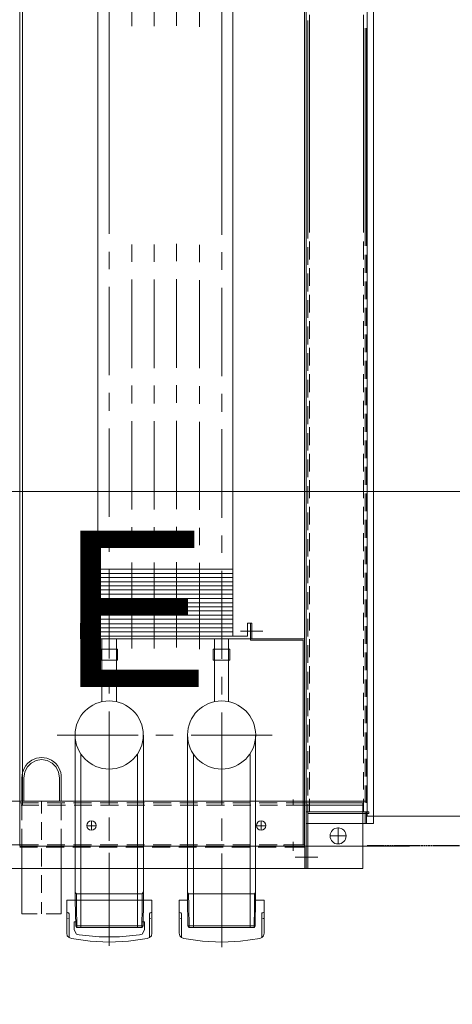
# Model space of a CAD drawing. Header units: millimetres. Extents: x -1435 to 74790, y -2508 to 13830.
# Tile 40 of 95: x 15456 to 15733, y 4392 to 5022. Entities that reach past the tile are written whole.
import ezdxf
from ezdxf.enums import TextEntityAlignment as Align

# ---------------------------------------------------------------- set-up
doc = ezdxf.new("R2010")
doc.units = ezdxf.units.MM
doc.linetypes.add('DASHED', pattern=[0.75, 0.5, -0.25])
for name, color, linetype, lineweight, true_color in [('A-CEILING-01', 7, 'Continuous', 5, 0xd56ca8), ('A-CEILING-05', 7, 'Continuous', 5, 0x139b48), ('ACMV-RA-DUCT', 1, 'Continuous', 20, 0xff0000), ('M-MEP-ELLG-LIGHT', 5, 'Continuous', 15, 0x0000ff)]:
    doc.layers.add(name, color=color, linetype=linetype, lineweight=lineweight, true_color=true_color)
doc.layers.add('A-LIGHT', color=1, linetype='Continuous', lineweight=5)
for name, color, linetype, true_color in [('ACMV-DUCT-THERMAL-EXT-INS', 9, 'DASHED', 0x808080), ('ACMV-EQP-CHW', 30, 'Continuous', 0xff7f00), ('RCP LAYOUT', 9, 'Continuous', 0x808080)]:
    doc.layers.add(name, color=color, linetype=linetype, true_color=true_color)
doc.layers.add('ACMV-SA-DUCT-TAG', color=7, linetype='Continuous')
doc.styles.add('Romans', font='Romans.shx')
doc.styles.get("Standard").update_dxf_attribs({"font": 'arial.ttf'})
doc.dimstyles.new('100_Romans_Dot', dxfattribs={"dimtxt": 100, "dimasz": 100, "dimexe": 50, "dimexo": 50, "dimgap": 50, "dimtad": 1, "dimdec": 0, "dimzin": 0, "dimdsep": 46, "dimtxsty": 'Romans', "dimblk": 'DOT', "dimcen": 0.09, "dimclrd": 256, "dimclre": 256, "dimadec": 0, "dimazin": 0, "dimtfac": 1, "dimtdec": 0, "dimtofl": 0, "dimtmove": 0, "dimatfit": 3, "dimldrblk": 'DOT', "dimfxl": 1, "dimtolj": 1, "dimtzin": 0, "dimarcsym": 0})

# ---------------------------------------------------------------- blocks, each defined once
blk = doc.blocks.new('LIGHT-600X600MM')
at = {"color": 0}
blk.add_line((300, 0), (-300, 0), dxfattribs=at)
blk.add_lwpolyline([(-300, 300), (-300, -300), (300, -300), (300, 300)], close=True, dxfattribs=at)
for points in [[(-165, 160), (-165, 140, 0.414214), (-135, 110), (135, 110, 0.414214), (165, 140), (165, 160, 0.414214), (135, 190), (-135, 190, 0.414214)], [(-150, 160), (-150, 140, 0.414214), (-135, 125), (135, 125, 0.414214), (150, 140), (150, 160, 0.414214), (135, 175), (-135, 175, 0.414214)], [(-165, -160), (-165, -140, -0.414214), (-135, -110), (135, -110, -0.414214), (165, -140), (165, -160, -0.414214), (135, -190), (-135, -190, -0.414214)], [(-150, -160), (-150, -140, -0.414214), (-135, -125), (135, -125, -0.414214), (150, -140), (150, -160, -0.414214), (135, -175), (-135, -175, -0.414214)]]:
    blk.add_lwpolyline(points, format="xyb", close=True, dxfattribs=at)
blk.add_attdef('E', text='', height=100).set_placement((400, 250), align=Align.MIDDLE_CENTER)
blk = doc.blocks.new('A$C98a85b24')
at = {"layer": 'M-MEP-ELLG-LIGHT', "color": 8, "true_color": 0x808080}
ref = blk.add_blockref('LIGHT-600X600MM', (10939.99, 4419.96), dxfattribs=at)
ref.add_attrib('E', 'E', dxfattribs={"layer": '0', "color": 0, "height": 100}).set_placement((11339.99, 4644.96), align=Align.MIDDLE_CENTER)
blk = doc.blocks.new('A$C256bf26b')
at = {"layer": 'A-CEILING-01', "true_color": 0x808080}
h = blk.add_hatch(dxfattribs=at)
h.set_pattern_fill('ANSI37', color=8, scale=2000)
h.set_pattern_definition([(45, (0, 0), (-176.7767, 176.7767), []), (135, (0, 0), (-176.7767, -176.7767), [])])
edge = h.paths.add_edge_path()
edge.add_line((17350, 13380), (12020, 13380))
edge.add_line((12020, 13380), (12020, 13280))
edge.add_line((12020, 13280), (11820, 13280))
edge.add_line((11820, 13280), (11820, 13380))
edge.add_line((11820, 13380), (6090, 13380))
edge.add_line((6090, 13380), (6090, 13280))
edge.add_line((6090, 13280), (5890, 13280))
edge.add_line((5890, 13280), (5890, 13380))
edge.add_line((5890, 13380), (350, 13380))
edge.add_line((350, 13380), (200, 13380))
edge.add_line((200, 13380), (200, 4520))
edge.add_line((200, 4520), (650, 4520))
edge.add_line((650, 4520), (650, 4220))
edge.add_line((650, 4220), (200, 4220))
edge.add_line((200, 4220), (200, 3270))
edge.add_line((200, 3270), (3945, 3270))
edge.add_line((3945, 3270), (3945, 3920))
edge.add_line((3945, 3920), (6135, 3920))
edge.add_line((6135, 3920), (6135, 3270))
edge.add_line((6135, 3270), (9805, 3270))
edge.add_line((9805, 3270), (9805, 3070))
edge.add_line((9805, 3070), (10125.7, 3070))
edge.add_line((10125.7, 3070), (10125.7, 3423))
edge.add_line((10125.7, 3423), (11242.06, 4539.36))
edge.add_line((11242.06, 4539.36), (10770.13, 5011.3))
edge.add_line((10770.13, 5011.3), (11904.42, 6145.58))
edge.add_line((11904.42, 6145.58), (14298.83, 8540))
edge.add_line((14298.83, 8540), (14450, 8540))
edge.add_line((14450, 8540), (14450, 9620))
edge.add_line((14450, 9620), (14450, 12330))
edge.add_arc((15200, 12330), 750, 90, 180, ccw=False)
edge.add_line((15200, 13080), (17350, 13080))
edge.add_line((17350, 13080), (17350, 13380))
h.paths.add_polyline_path([(5890.13, 11294.23), (6090.12, 11294.23), (6090.12, 11094.22), (5890.13, 11094.22)], flags=16)
h.paths.add_polyline_path([(5890.13, 9330), (6090.12, 9330), (6090.12, 9129.99), (5890.13, 9129.99)], flags=16)
h.paths.add_polyline_path([(5890, 8418.41), (6090, 8418.41), (6090, 8218.41), (5890, 8218.41)], flags=16)
h.paths.add_polyline_path([(5890, 6030), (6090, 6030), (6090, 5829.99), (5890, 5829.99)], flags=16)
h.paths.add_polyline_path([(11820, 8418.41), (12020, 8418.41), (12020, 8218.41), (11820, 8218.41)], flags=16)
h.paths.add_polyline_path([(11820, 9330), (12020, 9330), (12020, 9129.99), (11820, 9129.99)], flags=16)
h.paths.add_polyline_path([(11820.13, 11294.23), (12020.12, 11294.23), (12020.12, 11094.22), (11820.13, 11094.22)], flags=16)
at = {"layer": 'A-CEILING-05', "color": 8, "linetype": 'Continuous', "true_color": 0x808080}
blk.add_line((14590, 4720), (17230, 4720), dxfattribs=at)
at = {"layer": 'A-LIGHT', "color": 8, "true_color": 0x808080}
blk.add_blockref('A$C98a85b24', (4190, 0), dxfattribs=at)
blk = doc.blocks.new('AHU-7.5TR-CARRIER')
at = {"layer": 'ACMV-EQP-CHW', "lineweight": 15}
for points in [[(704.92, -38.62), (704.92, 27.49)], [(-760.75, -37.74), (-725.34, -37.74), (-725.34, 1.46), (-724.47, 1.46), (-724.47, -38.62), (690.29, -38.62)], [(690.29, 4.39), (-731.78, 4.39), (-731.78, -38.62)], [(181.22, 0), (320.52, 0)], [(326.37, 0), (337.78, 0)], [(343.34, 0), (354.74, 0)], [(360.31, 0), (371.73, 0)], [(377.28, 0), (388.68, 0)], [(394.24, 0), (405.65, 0)], [(411.21, 0), (422.62, 0)], [(428.18, 0), (439.59, 0)], [(445.14, 0), (456.55, 0)], [(462.11, 0), (473.52, 0)], [(479.08, 0), (490.49, 0)], [(496.04, 0), (507.46, 0)], [(513.02, 0), (524.41, 0)], [(529.98, 0), (541.39, 0)], [(546.95, 0), (558.35, 0)], [(563.92, 0), (575.32, 0)], [(580.89, 0), (592.29, 0)], [(598.13, 0), (609.26, 0)], [(615.11, 0), (626.22, 0)], [(632.07, 0), (643.19, 0)], [(649.04, 0), (660.16, 0)], [(666.01, 0), (677.13, 0)], [(682.97, -38.62), (682.97, 1.46)], [(682.97, 1.46), (683.85, 1.46), (683.85, -37.74)], [(682.97, 0), (690.29, 0)], [(690.29, -38.62), (690.29, 4.39)], [(-717.74, -237.83), (675.96, -237.83), (675.96, 0)], [(172.74, -2.05), (312.04, -2.05)], [(181.22, -0.88), (320.52, -0.88)], [(317.89, -2.05), (329.3, -2.05)], [(326.37, -0.88), (337.78, -0.88)], [(334.86, -2.05), (346.27, -2.05)], [(343.34, -0.88), (354.74, -0.88)], [(351.83, -2.05), (363.24, -2.05)], [(360.31, -0.88), (371.73, -0.88)], [(368.79, -2.05), (380.2, -2.05)], [(377.28, -0.88), (388.68, -0.88)], [(385.76, -2.05), (397.16, -2.05)], [(394.24, -0.88), (405.65, -0.88)], [(402.73, -2.05), (414.15, -2.05)], [(411.21, -0.88), (422.62, -0.88)], [(419.7, -2.05), (431.1, -2.05)], [(428.18, -0.88), (439.59, -0.88)], [(436.66, -2.05), (448.07, -2.05)], [(445.14, -0.88), (456.55, -0.88)], [(453.62, -2.05), (465.04, -2.05)], [(462.11, -0.88), (473.52, -0.88)], [(470.6, -2.05), (481.99, -2.05)], [(479.08, -0.88), (490.49, -0.88)], [(487.56, -2.05), (498.97, -2.05)], [(496.04, -0.88), (507.46, -0.88)], [(504.53, -2.05), (515.94, -2.05)], [(513.02, -0.88), (524.41, -0.88)], [(521.5, -2.05), (532.9, -2.05)], [(529.98, -0.88), (541.39, -0.88)], [(538.46, -2.05), (549.87, -2.05)], [(546.95, -0.88), (558.35, -0.88)], [(555.43, -2.05), (566.84, -2.05)], [(563.92, -0.88), (575.32, -0.88)], [(572.4, -2.05), (583.8, -2.05)], [(580.89, -0.88), (592.29, -0.88)], [(589.66, -2.05), (600.76, -2.05)], [(598.13, -0.88), (609.26, -0.88)], [(606.62, -2.05), (617.73, -2.05)], [(615.11, -0.88), (626.22, -0.88)], [(623.59, -2.05), (634.71, -2.05)], [(632.07, -0.88), (643.19, -0.88)], [(640.55, -2.05), (651.67, -2.05)], [(649.04, -0.88), (660.16, -0.88)], [(657.53, -2.05), (668.64, -2.05)], [(666.01, -0.88), (677.13, -0.88)], [(674.49, -2.05), (682.97, -2.05)], [(719.25, -2.34), (677.13, -2.34)], [(677.13, -51.49), (677.13, -2.34)], [(678.59, -38.62), (678.59, -2.34)], [(682.97, -0.88), (690.29, -0.88)], [(719.25, -701.21), (719.25, -2.34)], [(703.45, -18.13), (692.92, -18.13)], [(698.18, -23.4), (698.18, -12.87)], [(711.93, -45.64), (711.93, -31.3)], [(172.74, -36.57), (312.04, -36.57)], [(176.24, -37.74), (315.84, -37.74)], [(317.89, -36.57), (329.3, -36.57)], [(321.4, -37.74), (332.81, -37.74)], [(334.86, -36.57), (346.27, -36.57)], [(338.37, -37.74), (349.77, -37.74)], [(351.83, -36.57), (363.24, -36.57)], [(355.33, -37.74), (366.74, -37.74)], [(368.79, -36.57), (380.2, -36.57)], [(372.3, -37.74), (383.71, -37.74)], [(385.76, -36.57), (397.16, -36.57)], [(389.27, -37.74), (400.68, -37.74)], [(402.73, -36.57), (414.15, -36.57)], [(406.24, -37.74), (417.64, -37.74)], [(419.7, -36.57), (431.1, -36.57)], [(423.2, -37.74), (434.62, -37.74)], [(436.66, -36.57), (448.07, -36.57)], [(440.45, -37.74), (451.59, -37.74)], [(453.62, -36.57), (465.04, -36.57)], [(457.43, -37.74), (468.55, -37.74)], [(470.6, -36.57), (481.99, -36.57)], [(474.4, -37.74), (485.52, -37.74)], [(487.56, -36.57), (498.97, -36.57)], [(491.36, -37.74), (502.48, -37.74)], [(504.53, -36.57), (515.94, -36.57)], [(508.33, -37.74), (519.45, -37.74)], [(521.5, -36.57), (532.9, -36.57)], [(525.3, -37.74), (536.41, -37.74)], [(538.46, -36.57), (549.87, -36.57)], [(542.26, -37.74), (553.38, -37.74)], [(555.43, -36.57), (566.83, -36.57)], [(559.24, -37.74), (570.64, -37.74)], [(572.4, -36.57), (583.8, -36.57)], [(576.19, -37.74), (587.6, -37.74)], [(589.65, -36.57), (600.77, -36.57)], [(593.17, -37.74), (604.57, -37.74)], [(606.62, -36.57), (617.73, -36.57)], [(610.13, -37.74), (621.54, -37.74)], [(623.59, -36.57), (634.71, -36.57)], [(627.1, -37.74), (638.51, -37.74)], [(640.55, -36.57), (651.67, -36.57)], [(644.07, -37.74), (655.48, -37.74)], [(657.53, -36.57), (668.64, -36.57)], [(661.03, -37.74), (672.44, -37.74)], [(674.49, -36.57), (682.97, -36.57)], [(678, -37.74), (690.29, -37.74)], [(719.25, -37.74), (683.85, -37.74)], [(-746.41, -39.78), (704.92, -39.78)], [(-718.91, -222.03), (704.92, -222.03), (704.92, -38.61)], [(572.1, -73.42), (572.1, -39.78)], [(572.98, -40.66), (572.98, -74.3), (572.98, -71.38)], [(572.98, -40.66), (704.03, -40.66)], [(678.59, -51.49), (678.59, -38.62)], [(719.25, -38.62), (682.97, -38.62)], [(704.04, -51.49), (704.04, -39.78)], [(704.04, -52.95), (704.04, -40.66)], [(705.5, -52.36), (705.5, -39.49)], [(719.25, -39.49), (705.5, -39.49)], [(678.59, -47.1), (675.07, -47.1)], [(707.84, -47.1), (701.98, -47.1)], [(704.91, -52.95), (704.04, -52.95)], [(633.83, -60.55), (633.83, -112.33)], [(677.13, -68.74), (677.13, -57.33)], [(678.59, -68.45), (678.59, -57.04)], [(704.04, -68.74), (704.04, -57.33)], [(705.5, -69.33), (705.5, -57.92)], [(567.13, -80.74), (567.13, -66.4)], [(694.67, -67.57), (688.83, -67.57)], [(691.76, -70.49), (691.76, -64.36)], [(746.75, -65.53), (739.43, -65.53), (739.43, -71.08)], [(746.75, -65.53), (760.5, -65.53)], [(746.75, -65.53), (747.33, -65.82), (747.63, -66.4), (747.63, -66.99), (748.21, -66.99)], [(748.21, -66.99), (763.42, -66.99)], [(751.13, -66.4), (751.13, -66.11)], [(764.01, -68.45), (763.42, -66.99), (762.25, -66.11), (760.5, -65.53)], [(764.01, -117.01), (765.76, -105.02), (766.34, -92.73), (765.76, -80.74), (764.01, -68.45)], [(563.04, -74.31), (562.15, -74.31), (562.15, -73.42), (572.1, -73.42)], [(572.1, -74.3), (572.1, -183.13), (562.15, -183.13)], [(570.36, -76.35), (562.15, -76.35), (562.15, -74.3), (572.1, -74.3)], [(563.04, -74.3), (572.98, -74.3)], [(572.1, -74.31), (572.1, -73.42)], [(633.83, -71.08), (738.85, -71.08)], [(646.12, -74.6), (756.98, -74.6)], [(677.13, -85.71), (677.13, -74.3)], [(678.59, -85.42), (678.59, -74.01)], [(704.04, -85.71), (704.04, -74.3)], [(705.5, -86.3), (705.5, -74.89)], [(734.17, -71.08), (735.34, -71.67), (743.24, -71.67)], [(735.34, -71.67), (735.34, -114.08)], [(755.81, -71.38), (738.85, -71.08)], [(756.98, -71.96), (755.82, -71.38), (755.82, -114.39), (738.85, -114.68)], [(756.98, -71.96), (743.24, -71.67)], [(756.98, -71.96), (756.98, -113.5)], [(570.36, -76.35), (570.36, -181.37)], [(34.66, -85.71), (570.36, -85.71)], [(527.63, -85.71), (527.63, -172.01)], [(530.28, -85.71), (530.28, -172.01)], [(532.91, -85.71), (532.91, -172.01)], [(535.54, -85.71), (535.54, -172.01)], [(538.17, -85.71), (538.17, -172.01)], [(540.8, -85.71), (540.8, -172.01)], [(543.44, -85.71), (543.44, -172.01)], [(546.36, -85.71), (546.36, -172.01)], [(548.99, -85.71), (548.99, -172.01)], [(551.63, -85.71), (551.63, -172.01)], [(554.25, -85.71), (554.25, -172.01)], [(556.88, -85.71), (556.88, -172.01)], [(559.53, -85.71), (559.53, -172.01)], [(562.45, -85.71), (562.45, -172.01)], [(565.08, -85.71), (565.08, -172.01)], [(567.72, -85.71), (567.72, -172.01)], [(585.86, -87.46), (578.83, -87.46)], [(578.83, -87.47), (578.83, -98.29)], [(585.86, -87.47), (585.86, -98.29), (585.86, -87.47)], [(128.57, -92.73), (313.5, -92.73)], [(324.62, -92.73), (336.02, -92.73)], [(347.44, -92.73), (403.9, -92.73)], [(415.3, -92.73), (426.72, -92.73)], [(437.83, -92.73), (494.58, -92.73)], [(505.99, -92.73), (517.11, -92.73)], [(528.51, -92.73), (584.98, -92.73)], [(612.47, -88.34), (572.1, -88.34)], [(596.39, -92.73), (607.79, -92.73)], [(619.2, -92.73), (675.66, -92.73)], [(628.86, -92.73), (678.87, -92.73)], [(677.13, -102.68), (677.13, -91.27)], [(678.59, -102.39), (678.59, -90.98)], [(687.06, -92.73), (698.18, -92.73)], [(690, -92.73), (701.41, -92.73)], [(704.04, -102.68), (704.04, -91.27)], [(705.5, -103.26), (705.5, -91.86)], [(709.59, -92.73), (769.57, -92.73)], [(712.81, -92.73), (762.55, -92.73)], [(612.47, -97.42), (572.1, -97.42)], [(585.86, -98.29), (578.83, -98.29)], [(123.6, -107.07), (180.34, -107.07)], [(319.94, -107.07), (331.06, -107.07)], [(342.47, -107.07), (398.92, -107.07)], [(410.33, -107.07), (421.74, -107.07)], [(433.15, -107.07), (489.61, -107.07)], [(501.02, -107.07), (512.13, -107.07)], [(523.54, -107.07), (578.83, -107.07)], [(646.12, -110.87), (756.98, -110.87)], [(677.13, -119.65), (677.13, -108.24)], [(678.59, -119.36), (678.59, -107.94)], [(704.04, -119.65), (704.04, -108.24)], [(705.5, -120.23), (705.5, -108.82)], [(633.83, -114.68), (738.85, -114.68)], [(734.46, -114.68), (735.34, -114.08), (743.24, -113.8)], [(747.63, -119.36), (747.33, -119.93), (746.75, -119.93), (739.43, -119.93), (739.43, -114.68)], [(755.81, -114.39), (756.98, -113.5), (743.24, -113.8)], [(748.21, -118.47), (747.63, -118.77), (747.63, -119.36)], [(748.21, -118.47), (763.42, -118.47)], [(751.13, -119.36), (751.13, -119.06)], [(760.5, -119.93), (762.25, -119.65), (763.42, -118.47)], [(763.42, -118.47), (764.01, -117.01)], [(123.01, -121.69), (179.76, -121.69)], [(319.36, -121.69), (330.46, -121.69)], [(341.88, -121.69), (398.63, -121.69)], [(409.75, -121.69), (421.16, -121.69)], [(432.56, -121.69), (489.03, -121.69)], [(500.43, -121.69), (511.55, -121.69)], [(522.96, -121.69), (577.66, -121.69)], [(633.83, -123.74), (633.83, -134.86)], [(677.13, -136.62), (677.13, -125.2)], [(678.59, -136.32), (678.59, -124.92)], [(704.04, -136.62), (704.04, -125.2)], [(705.5, -137.19), (705.5, -125.79)], [(746.75, -119.93), (760.5, -119.93)], [(123.3, -136.03), (180.05, -136.03)], [(319.65, -136.03), (330.76, -136.03)], [(342.17, -136.03), (398.92, -136.03)], [(410.03, -136.03), (421.44, -136.03)], [(432.86, -136.03), (489.31, -136.03)], [(500.72, -136.03), (511.84, -136.03)], [(523.25, -136.03), (578.24, -136.03)], [(739.43, -137.49), (739.43, -191.9)], [(739.43, -137.49), (746.75, -137.49), (760.5, -137.49)], [(747.63, -138.07), (747.33, -137.79), (746.75, -137.49)], [(747.63, -138.36), (747.63, -138.66), (748.21, -138.95)], [(751.13, -138.07), (751.13, -138.37)], [(764.01, -140.42), (763.42, -138.95), (762.25, -137.79), (760.5, -137.49)], [(633.83, -142.76), (738.85, -142.76)], [(677.13, -153.58), (677.13, -142.17)], [(678.59, -153.29), (678.59, -141.88)], [(704.04, -153.58), (704.04, -142.17)], [(705.5, -154.17), (705.5, -142.76)], [(735.34, -143.63), (734.17, -142.76)], [(739.43, -143.63), (735.34, -143.63)], [(735.34, -143.64), (735.34, -185.76)], [(755.82, -143.05), (739.43, -142.76), (738.85, -142.76)], [(743.24, -143.63), (739.43, -143.63)], [(756.98, -143.93), (743.24, -143.63)], [(748.21, -138.95), (763.42, -138.95)], [(753.19, -142.17), (758.16, -142.17)], [(753.19, -142.17), (753.19, -143.93)], [(755.81, -143.05), (755.81, -186.05)], [(755.82, -143.05), (756.98, -143.93)], [(756.98, -143.93), (756.98, -185.47)], [(761.67, -145.39), (761.08, -143.64), (759.61, -142.76), (758.15, -142.17)], [(764.01, -188.97), (765.76, -176.98), (766.34, -164.7), (765.76, -152.41), (764.01, -140.42)], [(123.3, -150.36), (180.05, -150.36)], [(319.65, -150.36), (330.76, -150.36)], [(342.17, -150.36), (398.92, -150.36)], [(410.03, -150.36), (421.44, -150.36)], [(432.86, -150.36), (489.31, -150.36)], [(500.72, -150.36), (511.84, -150.36)], [(523.25, -150.36), (578.24, -150.36)], [(633.83, -146.26), (633.83, -198.05)], [(646.12, -146.56), (756.98, -146.56)], [(761.67, -184), (762.83, -171.14), (762.83, -158.26), (761.67, -145.39)], [(612.47, -160.02), (572.1, -160.02)], [(677.13, -170.56), (677.13, -159.14)], [(678.59, -170.25), (678.59, -158.85)], [(704.04, -170.55), (704.04, -159.14)], [(705.5, -171.13), (705.5, -159.72)], [(127.97, -164.7), (312.92, -164.7)], [(324.32, -164.7), (335.45, -164.7)], [(346.86, -164.7), (403.31, -164.7)], [(414.72, -164.7), (426.13, -164.7)], [(437.54, -164.7), (494, -164.7)], [(505.4, -164.7), (516.52, -164.7)], [(527.94, -164.7), (584.68, -164.7)], [(612.47, -169.38), (572.1, -169.38)], [(595.79, -164.7), (607.2, -164.7)], [(618.61, -164.7), (675.07, -164.7)], [(628.86, -164.7), (678.87, -164.7)], [(686.49, -164.7), (697.89, -164.7)], [(690, -164.7), (701.41, -164.7)], [(709.02, -164.7), (768.68, -164.7)], [(712.81, -164.7), (762.55, -164.7)], [(34.66, -172.01), (570.36, -172.01)], [(677.13, -187.52), (677.13, -176.1)], [(678.59, -187.22), (678.59, -175.81)], [(694.67, -176.1), (688.83, -176.1)], [(691.76, -179.03), (691.76, -173.18)], [(704.04, -187.51), (704.04, -176.1)], [(562.15, -181.37), (562.15, -183.13)], [(562.15, -181.37), (570.36, -181.37)], [(705.5, -188.1), (705.5, -176.69)], [(633.83, -186.64), (739.43, -186.64), (755.82, -186.05)], [(646.12, -182.84), (756.98, -182.84)], [(735.34, -185.76), (734.46, -186.64)], [(739.43, -185.76), (735.34, -185.76)], [(743.24, -185.76), (739.43, -185.76)], [(756.98, -185.47), (743.25, -185.76)], [(753.19, -185.47), (753.19, -187.22), (758.15, -187.22)], [(756.98, -185.47), (755.81, -186.05)], [(758.15, -187.22), (759.62, -186.64), (761.08, -185.76), (761.67, -184)], [(763.42, -190.44), (764.01, -188.97)], [(677.13, -204.48), (677.13, -193.07)], [(678.59, -204.19), (678.59, -192.78)], [(704.04, -204.48), (704.04, -193.07)], [(705.5, -205.06), (705.5, -193.66)], [(739.43, -191.9), (746.75, -191.9), (760.5, -191.9)], [(746.75, -191.9), (747.33, -191.61), (747.63, -191.32)], [(748.21, -190.44), (747.63, -190.73), (747.63, -191.03)], [(748.21, -190.44), (763.42, -190.44)], [(751.13, -191.03), (751.13, -191.31)], [(760.5, -191.9), (762.25, -191.61), (763.42, -190.44)], [(675.96, -196.59), (661.03, -196.59), (657.53, -197.17), (654.31, -198.63), (651.67, -201.26), (649.91, -204.48), (649.34, -207.99), (649.91, -211.5), (651.67, -214.72), (654.31, -217.35), (657.53, -218.82), (661.03, -219.4), (675.96, -219.4)], [(677.13, -195.41), (688.25, -195.41)], [(693.79, -195.41), (704.92, -195.41)], [(704.92, -195.41), (748.21, -195.41)], [(748.21, -205.06), (748.21, -195.41)], [(675.95, -207.99), (683.85, -207.99)], [(689.42, -207.99), (700.82, -207.99)], [(706.38, -207.99), (717.79, -207.99)], [(723.34, -207.99), (734.75, -207.99)], [(740.6, -207.99), (748.21, -207.99)], [(677.13, -222.03), (677.13, -210.04)], [(678.59, -221.15), (678.59, -209.75)], [(704.04, -222.03), (704.04, -210.04)], [(705.5, -222.04), (705.5, -210.62)], [(748.21, -220.58), (748.21, -210.92)], [(-717.74, -220.27), (678.59, -220.27)], [(677.13, -220.57), (688.25, -220.57)], [(693.79, -220.57), (704.92, -220.57)], [(704.92, -220.57), (748.21, -220.57)], [(704.04, -228.18), (704.04, -222.03)]]:
    blk.add_lwpolyline(points, dxfattribs=at)
blk.add_lwpolyline([(578.83, -159.43), (585.86, -159.43), (585.86, -169.96), (578.83, -169.96)], close=True, dxfattribs=at)
blk.add_lwpolyline([(675.95, -220.58), (661.03, -220.57, -1.022708), (661.03, -195.41), (675.95, -195.41)], format="xyb", dxfattribs=at)
for centre, radius in [((698.31, -18.26), 5.14), ((691.69, -67.57), 2.98), ((633.67, -92.82), 21.81), ((633.67, -164.78), 21.81), ((691.69, -176.11), 2.98)]:
    blk.add_circle(centre, radius, dxfattribs=at)
blk = doc.blocks.new('_DOT')
at = {"color": 0, "linetype": 'ByBlock', "lineweight": -2}
blk.add_line((-0.5, 0), (-1, 0), dxfattribs=at)
at = {"color": 0, "linetype": 'ByBlock', "lineweight": -2, "const_width": 0.5}
blk.add_lwpolyline([(-0.25, 0, 1), (0.25, 0, 1)], format="xyb", close=True, dxfattribs=at)

msp = doc.modelspace()

# ---------------------------------------------------------------- linework, layer by layer
at = {"layer": 'ACMV-DUCT-THERMAL-EXT-INS'}
msp.add_lwpolyline([(14550, 7003.3), (14703.31, 7003.3), (15120.98, 6853.37), (15428.29, 6853.37, -0.408171), (16347.09, 5953.37), (16397.29, 5953.37), (16397.29, 4493.37), (15678.29, 4493.37)], format="xyb", dxfattribs=at)
at = {"layer": 'ACMV-RA-DUCT'}
msp.add_lwpolyline([(15678.29, 4512.37), (15678.29, 5934.37), (16378.29, 5934.37), (16378.29, 4512.37)], close=True, dxfattribs=at)

# ---------------------------------------------------------------- block references
at = {"rotation": 269.9999999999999}
msp.add_blockref('AHU-7.5TR-CARRIER', (15678, 5197.91), dxfattribs=at)
at = {"layer": 'RCP LAYOUT'}
msp.add_blockref('A$C256bf26b', (0, 0), dxfattribs=at)

# ---------------------------------------------------------------- leaders
at = {"layer": 'ACMV-SA-DUCT-TAG'}
msp.add_leader([(13619.03, 4891.58), (13619.03, 3420), (18246.5, 3420)], dimstyle='100_Romans_Dot', override={"dimtad": 0}, dxfattribs=at)

doc.saveas('drawing.dxf')
